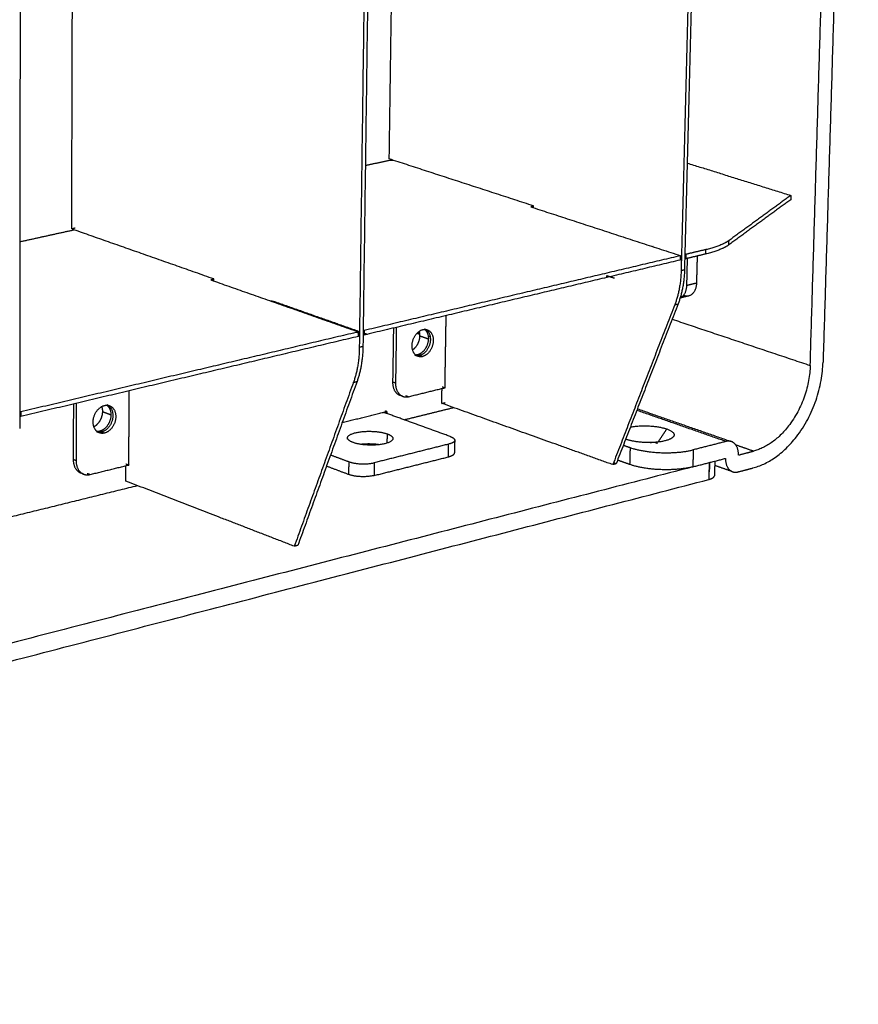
# Model space of a CAD drawing. Header units: millimetres. Extents: x 15867 to 16867, y -4769 to -3769.
# Tile 4 of 13: x 16204 to 16296, y -4487 to -4378. Entities that reach past the tile are written whole.
import ezdxf

# ---------------------------------------------------------------- set-up
doc = ezdxf.new("R2010")
doc.units = ezdxf.units.MM
doc.layers.add('ROXX NEO mini i_Grid', color=7, linetype='Continuous', true_color=0x000000)

msp = doc.modelspace()

# ---------------------------------------------------------------- linework, layer by layer
at = {"layer": 'ROXX NEO mini i_Grid', "color": 18, "lineweight": -3, "true_color": 0x000000}
for points, weights in [([(16291.03, -4416.4), (16292.91, -4353.57), (16294.87, -4288.07)], [899.692669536, 881.279256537, 862.865843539]), ([(16279.16, -4310.38), (16277.95, -4358.9), (16276.77, -4405.93)], [845.849628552, 859.241291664, 872.632954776]), ([(16279.54, -4310.33), (16278.32, -4358.83), (16277.14, -4405.84)], [846.14589638, 859.537559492, 872.929222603]), ([(16242.53, -4315.92), (16241.86, -4365.96), (16241.21, -4414.41)], [818.296720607, 831.688383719, 845.080046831]), ([(16242.94, -4315.86), (16242.26, -4365.88), (16241.61, -4414.31)], [818.592988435, 831.984651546, 845.376314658]), ([(16203.78, -4321.78), (16203.73, -4373.41), (16203.69, -4423.35)], [791.04008049, 804.431743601, 817.823406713]), ([(16244.52, -4393.58), (16244.72, -4379.66), (16244.92, -4365.61)], [909.131529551, 904.973877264, 900.816224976]), ([(16241.88, -4394.3), (16243.2, -4394.01), (16244.52, -4393.72)], [907.038345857, 908.105862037, 909.173378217]), ([(16260.46, -4398.77), (16252.41, -4396.15), (16244.52, -4393.58)], [890.466017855, 899.798773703, 909.131529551]), ([(16244.52, -4393.72), (16244.74, -4393.72), (16244.97, -4393.72)], [909.173378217, 909.170191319, 909.167004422]), ([(16277.43, -4394.03), (16283.12, -4395.81), (16288.88, -4397.61)], [908.023831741, 901.565638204, 895.107444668]), ([(16288.88, -4397.61), (16285.5, -4400.08), (16282.06, -4402.59)], [895.107444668, 886.428101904, 877.748759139]), ([(16288.88, -4397.61), (16288.87, -4397.85), (16288.87, -4398.08)], [895.107444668, 895.177192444, 895.246940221]), ([(16260.46, -4398.97), (16260.46, -4398.87), (16260.46, -4398.77)], [890.525788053, 890.495902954, 890.466017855]), ([(16288.87, -4398.08), (16285.49, -4400.55), (16282.04, -4403.07)], [895.246940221, 886.567597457, 877.888254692]), ([(16260.46, -4398.8), (16260.31, -4398.84), (16260.15, -4398.87)], [890.894747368, 890.770220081, 890.645692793]), ([(16260.15, -4398.87), (16268.34, -4401.54), (16276.7, -4404.27)], [890.645692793, 881.350721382, 872.05574997]), ([(16225.13, -4406.84), (16217.2, -4404.05), (16209.44, -4401.32)], [862.91310991, 872.245865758, 881.578621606]), ([(16282.04, -4403.07), (16281.22, -4403.67), (16279.48, -4404.08)], [877.888254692, 852.409752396, 874.440552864]), ([(16282.06, -4402.59), (16281.23, -4403.19), (16279.5, -4403.6)], [877.748759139, 852.27398849, 874.301057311]), ([(16282.04, -4403.07), (16282.05, -4402.83), (16282.06, -4402.59)], [877.888254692, 877.818506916, 877.748759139]), ([(16273.68, -4403.24), (16273.66, -4403.25), (16273.64, -4403.26)], [792.39726203, 793.781602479, 795.32153379]), ([(16277.29, -4404.12), (16277.24, -4404.11), (16277.19, -4404.09)], [872.529778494, 872.583583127, 872.637387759]), ([(16279.48, -4404.08), (16278.38, -4404.35), (16277.28, -4404.61)], [874.440552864, 873.554913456, 872.669274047]), ([(16277.29, -4404.12), (16277.28, -4404.37), (16277.28, -4404.61)], [872.529778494, 872.599526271, 872.669274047]), ([(16279.5, -4403.6), (16278.39, -4403.86), (16277.29, -4404.12)], [874.301057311, 873.415417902, 872.529778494]), ([(16279.48, -4404.08), (16279.49, -4403.84), (16279.5, -4403.6)], [874.440552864, 874.370805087, 874.301057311]), ([(16276.68, -4404.75), (16259.49, -4408.83), (16241.74, -4413.04)], [872.195245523, 858.655805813, 845.116366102]), ([(16276.7, -4404.27), (16259.5, -4408.34), (16241.75, -4412.54)], [872.05574997, 858.51631026, 844.976870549]), ([(16276.68, -4404.75), (16276.69, -4404.51), (16276.7, -4404.27)], [872.195245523, 872.125497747, 872.05574997]), ([(16277.28, -4404.61), (16277.22, -4404.59), (16277.17, -4404.57)], [872.669274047, 872.727725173, 872.786176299]), ([(16277.4, -4407.54), (16277.44, -4406.05), (16277.47, -4404.56)], [910.953388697, 910.504184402, 910.054980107]), ([(16278.54, -4404.3), (16278.5, -4405.79), (16278.46, -4407.28)], [910.941478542, 911.39183536, 911.842192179]), ([(16276.77, -4405.93), (16276.71, -4408), (16276.06, -4409.69)], [872.632954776, 853.729564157, 874.447030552]), ([(16277.14, -4405.84), (16277.08, -4407.91), (16276.43, -4409.6)], [872.929222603, 854.019215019, 874.743298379]), ([(16277.14, -4405.84), (16276.95, -4405.88), (16276.77, -4405.93)], [872.929222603, 872.78108869, 872.632954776]), ([(16225.14, -4406.87), (16224.98, -4406.91), (16224.81, -4406.95)], [863.341069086, 863.216926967, 863.092784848]), ([(16224.81, -4406.95), (16232.88, -4409.79), (16241.12, -4412.69)], [863.092784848, 853.797813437, 844.502842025]), ([(16225.12, -4407.06), (16225.13, -4406.95), (16225.13, -4406.84)], [862.974455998, 862.943782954, 862.91310991]), ([(16268.57, -4406.47), (16268.97, -4406.6), (16269.38, -4406.74)], [921.713168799, 921.239919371, 920.766669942]), ([(16268.57, -4406.67), (16268.57, -4406.57), (16268.57, -4406.47)], [921.776287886, 921.744728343, 921.713168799]), ([(16278.46, -4407.28), (16278.41, -4409.13), (16277.1, -4408.69)], [911.842192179, 645.164350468, 913.911551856]), ([(16277.4, -4407.54), (16277.93, -4407.41), (16278.46, -4407.28)], [910.953388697, 911.397790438, 911.842192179]), ([(16276.66, -4408.93), (16277.37, -4408.64), (16277.4, -4407.54)], [886.524385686, 771.062382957, 910.953388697]), ([(16231.35, -4409.24), (16231.73, -4409.3), (16232, -4409.39)], [837.691489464, 871.344499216, 953.127090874]), ([(16232, -4409.39), (16236.59, -4411.01), (16241.24, -4412.65)], [953.127090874, 947.315925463, 941.504760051]), ([(16276.43, -4409.6), (16272.98, -4418.5), (16269.58, -4427.27)], [874.743298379, 881.215401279, 887.687504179]), ([(16276.06, -4409.69), (16276.25, -4409.64), (16276.43, -4409.6)], [874.447030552, 874.595164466, 874.743298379]), ([(16277.6, -4408.72), (16277.17, -4408.82), (16276.73, -4408.93)], [810.891776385, 810.568265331, 810.244754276]), ([(16276.99, -4408.72), (16277.04, -4408.71), (16277.1, -4408.69)], [913.816671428, 913.864111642, 913.911551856]), ([(16276.06, -4409.69), (16272.61, -4418.59), (16269.22, -4427.36)], [874.447030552, 880.919133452, 887.391236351]), ([(16250.68, -4418.86), (16250.74, -4414.88), (16250.81, -4410.88)], [908.332598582, 907.128863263, 905.925127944]), ([(16275.78, -4411.29), (16283.33, -4413.82), (16291.03, -4416.4)], [917.02099787, 908.356833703, 899.692669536]), ([(16241.12, -4412.69), (16222.77, -4417.04), (16203.82, -4421.53)], [844.502842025, 830.963402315, 817.423962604]), ([(16241.12, -4412.82), (16241.01, -4412.78), (16240.9, -4412.74)], [845.815933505, 845.935377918, 846.05482233]), ([(16241.11, -4413.19), (16241.12, -4412.94), (16241.12, -4412.69)], [844.642337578, 844.572589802, 844.502842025]), ([(16241.75, -4412.54), (16241.7, -4412.53), (16241.65, -4412.51)], [844.976870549, 845.032422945, 845.087975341]), ([(16241.75, -4412.54), (16241.75, -4412.79), (16241.74, -4413.04)], [844.976870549, 845.046618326, 845.116366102]), ([(16241.75, -4412.82), (16241.93, -4412.89), (16242.11, -4412.95)], [940.872093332, 940.645531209, 940.418969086]), ([(16244.98, -4412.26), (16244.94, -4415.25), (16244.89, -4418.24)], [901.915823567, 902.812133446, 903.708443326]), ([(16245.3, -4412.18), (16245.26, -4415.27), (16245.21, -4418.35)], [901.481050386, 902.405824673, 903.33059896]), ([(16247.88, -4412.97), (16247.72, -4412.91), (16247.57, -4412.86)], [933.521308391, 933.71412918, 933.90694997]), ([(16247.71, -4412.72), (16247.79, -4412.75), (16247.87, -4412.78)], [823.458712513, 823.371354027, 823.28399554]), ([(16247.82, -4412.63), (16247.88, -4412.86), (16247.88, -4413.12)], [845.76085574, 862.738788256, 907.308702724]), ([(16248.23, -4412.44), (16248.49, -4412.38), (16248.72, -4412.46)], [904.138391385, 883.378411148, 904.575833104]), ([(16248.43, -4412.42), (16248.85, -4412.76), (16248.84, -4413.46)], [854.285387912, 796.332935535, 906.175169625]), ([(16248.47, -4412.38), (16248.6, -4412.42), (16248.72, -4412.46)], [797.048300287, 796.919460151, 796.790620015]), ([(16241.11, -4413.19), (16222.77, -4417.54), (16203.82, -4422.04)], [844.642337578, 831.102897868, 817.563458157]), ([(16241.74, -4413.04), (16241.69, -4413.02), (16241.64, -4413)], [845.116366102, 845.176080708, 845.235795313]), ([(16247.88, -4413.12), (16248.36, -4413.29), (16248.84, -4413.46)], [907.308702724, 906.741936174, 906.175169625]), ([(16248.84, -4413.12), (16248.95, -4413.16), (16249.06, -4413.2)], [822.235054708, 822.115742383, 821.996430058]), ([(16241.21, -4414.41), (16241.19, -4416.54), (16240.56, -4418.27)], [845.080046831, 826.792033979, 846.894122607]), ([(16241.61, -4414.31), (16241.58, -4416.44), (16240.96, -4418.17)], [845.376314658, 827.081684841, 847.190390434]), ([(16241.61, -4414.31), (16241.41, -4414.36), (16241.21, -4414.41)], [845.376314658, 845.228180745, 845.080046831]), ([(16247.69, -4415.39), (16247.53, -4415.34), (16247.37, -4415.28)], [796.084101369, 796.250362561, 796.416623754]), ([(16247.87, -4415.3), (16247.61, -4415.36), (16247.37, -4415.28)], [905.409007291, 883.71648063, 904.966246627]), ([(16248.18, -4415.41), (16247.92, -4415.48), (16247.69, -4415.39)], [905.031162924, 883.347603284, 904.588402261]), ([(16247.87, -4415.3), (16248.02, -4415.36), (16248.18, -4415.41)], [905.409007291, 905.220085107, 905.031162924]), ([(16291.03, -4416.4), (16290.79, -4424.31), (16284.75, -4425.87)], [899.692669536, 637.855637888, 897.027540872]), ([(16240.56, -4418.27), (16237.27, -4427.39), (16234.03, -4436.38)], [846.894122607, 853.366225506, 859.838328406]), ([(16240.96, -4418.17), (16237.67, -4427.3), (16234.42, -4436.28)], [847.190390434, 853.662493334, 860.134596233]), ([(16240.56, -4418.27), (16240.76, -4418.22), (16240.96, -4418.17)], [846.894122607, 847.042256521, 847.190390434]), ([(16244.89, -4418.24), (16244.88, -4419.41), (16245.71, -4419.71)], [903.708443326, 764.410750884, 904.887924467]), ([(16245.21, -4418.35), (16245.05, -4418.29), (16244.89, -4418.24)], [903.33059896, 903.519521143, 903.708443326]), ([(16245.21, -4418.35), (16245.2, -4419.52), (16246.03, -4419.82)], [903.33059896, 764.091272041, 904.510080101]), ([(16215.75, -4427.4), (16215.77, -4423.31), (16215.79, -4419.2)], [880.779690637, 879.577701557, 878.375712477]), ([(16246.65, -4419.85), (16248.67, -4419.35), (16250.68, -4418.86)], [905.073652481, 906.703125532, 908.332598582]), ([(16250.33, -4420.59), (16250.34, -4419.77), (16250.35, -4418.94)], [909.268425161, 909.018496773, 908.768568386]), ([(16250.36, -4418.75), (16250.52, -4418.81), (16250.68, -4418.86)], [908.710442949, 908.521520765, 908.332598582]), ([(16246.03, -4419.82), (16245.87, -4419.76), (16245.71, -4419.71)], [794.944379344, 795.110416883, 795.276454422]), ([(16246.03, -4419.82), (16246.32, -4419.93), (16246.65, -4419.85)], [904.510080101, 882.569395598, 905.073652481]), ([(16246.34, -4419.73), (16246.5, -4419.79), (16246.65, -4419.85)], [905.451496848, 905.262574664, 905.073652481]), ([(16250.33, -4420.59), (16250.51, -4420.55), (16250.69, -4420.5)], [909.268425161, 909.416559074, 909.564692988]), ([(16203.82, -4421.53), (16203.75, -4421.51), (16203.69, -4421.48)], [817.423962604, 817.494721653, 817.565480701]), ([(16203.82, -4421.53), (16203.82, -4421.79), (16203.82, -4422.04)], [817.423962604, 817.49371038, 817.563458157]), ([(16209.62, -4420.66), (16209.61, -4423.73), (16209.6, -4426.8)], [874.36396437, 875.259749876, 876.155535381]), ([(16209.93, -4420.59), (16209.92, -4423.76), (16209.92, -4426.92)], [873.931695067, 874.854693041, 875.777691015]), ([(16212.74, -4420.95), (16212.83, -4421.2), (16212.83, -4421.49)], [820.034345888, 834.063760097, 879.755794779]), ([(16212.83, -4421.49), (16213.3, -4421.67), (16213.77, -4421.85)], [879.755794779, 879.189028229, 878.62226168]), ([(16213.06, -4420.82), (16213.36, -4420.75), (16213.62, -4420.85)], [876.58548344, 853.2614689, 877.057557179]), ([(16213.33, -4420.79), (16213.77, -4421.14), (16213.77, -4421.85)], [832.405780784, 776.808697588, 878.62226168]), ([(16213.36, -4420.75), (16213.49, -4420.8), (16213.62, -4420.85)], [768.486465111, 768.350740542, 768.215015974]), ([(16239.33, -4422.7), (16241.61, -4422.14), (16243.89, -4421.58)], [900.697333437, 902.527100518, 904.356867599]), ([(16243.89, -4421.58), (16244.07, -4421.53), (16244.26, -4421.49)], [904.356867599, 904.505001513, 904.653135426]), ([(16251.26, -4424.25), (16247.56, -4422.91), (16243.89, -4421.58)], [895.666447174, 900.011657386, 904.356867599]), ([(16244.26, -4421.49), (16244.17, -4421.46), (16244.09, -4421.43)], [904.653135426, 904.754698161, 904.856260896]), ([(16244.26, -4421.49), (16244.26, -4421.6), (16244.25, -4421.71)], [904.653135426, 904.686673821, 904.720212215]), ([(16246.19, -4422.39), (16248.92, -4421.72), (16251.63, -4421.05)], [906.650840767, 908.860299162, 911.069757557]), ([(16269.22, -4427.36), (16259.66, -4423.94), (16250.33, -4420.59)], [887.391236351, 898.329830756, 909.268425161]), ([(16281.72, -4424.8), (16276.77, -4423.07), (16271.87, -4421.36)], [893.921655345, 899.506141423, 905.090627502]), ([(16271.94, -4421.19), (16277.09, -4422.99), (16282.32, -4424.81)], [798.129037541, 792.942183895, 787.755330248]), ([(16203.82, -4422.04), (16203.75, -4422.02), (16203.69, -4421.99)], [817.563458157, 817.635268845, 817.707079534]), ([(16212.48, -4423.84), (16212.33, -4423.79), (16212.17, -4423.73)], [767.495359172, 767.660691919, 767.826024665]), ([(16212.73, -4423.75), (16212.44, -4423.83), (16212.17, -4423.73)], [877.856099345, 853.506447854, 877.378330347]), ([(16212.73, -4423.75), (16212.89, -4423.81), (16213.05, -4423.87)], [877.856099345, 877.667177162, 877.478254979]), ([(16274.24, -4424.84), (16274.71, -4424.13), (16275.18, -4423.42)], [897.945945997, 898.145470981, 898.344995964]), ([(16275.18, -4423.42), (16276.42, -4423.86), (16275.83, -4424.36)], [898.344995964, 769.763563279, 895.313082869]), ([(16213.05, -4423.87), (16212.75, -4423.95), (16212.48, -4423.84)], [877.478254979, 853.138988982, 877.000485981]), ([(16239.91, -4424.56), (16239.91, -4424.48), (16239.91, -4424.4)], [765.179488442, 765.159255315, 765.139022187]), ([(16240.52, -4424.91), (16239.91, -4424.68), (16239.91, -4424.4)], [893.56547638, 838.299238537, 895.19013918]), ([(16244.3, -4424.97), (16244.31, -4424.47), (16244.31, -4423.97)], [896.886386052, 896.736897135, 896.587408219]), ([(16244.31, -4423.97), (16244.93, -4424.19), (16244.92, -4424.48)], [896.587408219, 838.848261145, 894.94813831]), ([(16251.75, -4424.66), (16251.75, -4424.93), (16251.08, -4425.09)], [894.365141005, 814.885116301, 892.969998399]), ([(16251.26, -4424.25), (16251.75, -4424.43), (16251.75, -4424.66)], [895.666447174, 836.83976912, 894.365141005]), ([(16251.75, -4424.66), (16251.74, -4425.36), (16251.73, -4426.06)], [764.072888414, 764.251648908, 764.430409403]), ([(16270.7, -4424.56), (16270.67, -4424.55), (16270.64, -4424.54)], [894.671274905, 893.350468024, 892.213971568]), ([(16281.72, -4424.8), (16279.92, -4425.26), (16278.11, -4425.72)], [893.921655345, 892.440316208, 890.958977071]), ([(16282.32, -4424.81), (16282.03, -4424.72), (16281.72, -4424.8)], [894.469699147, 873.359039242, 893.921655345]), ([(16283.1, -4426.3), (16283.14, -4425.1), (16282.32, -4424.81)], [895.664708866, 754.162906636, 894.469699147]), ([(16251.08, -4425.09), (16246.99, -4426.12), (16242.87, -4427.15)], [892.969998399, 889.711052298, 886.452106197]), ([(16251.06, -4426.5), (16251.07, -4425.8), (16251.08, -4425.09)], [893.388485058, 893.179241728, 892.969998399]), ([(16270.38, -4425.2), (16270.75, -4425.34), (16271.13, -4425.47)], [892.616727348, 892.195734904, 891.77474246]), ([(16271.13, -4425.47), (16271.1, -4426.41), (16271.08, -4427.34)], [891.77474246, 892.053733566, 892.332724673]), ([(16271.13, -4425.47), (16274.48, -4426.66), (16278.11, -4425.72)], [891.77474246, 627.908204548, 890.958977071]), ([(16273.47, -4424.97), (16273.42, -4424.95), (16273.36, -4424.93)], [797.102243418, 797.155748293, 797.209253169]), ([(16274.15, -4425.02), (16273.99, -4424.96), (16273.82, -4424.9)], [906.325513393, 906.510183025, 906.694852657]), ([(16278.11, -4425.72), (16278.08, -4426.66), (16278.06, -4427.6)], [890.958977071, 891.237968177, 891.516959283]), ([(16284.75, -4425.87), (16283.78, -4425.53), (16282.81, -4425.19)], [897.027540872, 898.118871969, 899.210203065]), ([(16283.1, -4426.3), (16283.93, -4426.08), (16284.75, -4425.87)], [895.664708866, 896.346124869, 897.027540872]), ([(16209.6, -4426.8), (16209.6, -4427.96), (16210.44, -4428.29)], [876.155535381, 748.942727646, 877.290541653]), ([(16209.92, -4426.92), (16209.76, -4426.86), (16209.6, -4426.8)], [875.777691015, 875.966613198, 876.155535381]), ([(16209.92, -4426.92), (16209.91, -4428.08), (16210.75, -4428.41)], [875.777691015, 748.619869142, 876.912697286]), ([(16238.03, -4426.28), (16239.05, -4426.66), (16240.08, -4427.04)], [889.185086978, 887.981749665, 886.778412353]), ([(16240.06, -4428.46), (16240.07, -4427.75), (16240.08, -4427.04)], [887.196899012, 886.987655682, 886.778412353]), ([(16240.08, -4427.04), (16241.37, -4427.52), (16242.87, -4427.15)], [886.778412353, 625.97832353, 886.452106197]), ([(16242.85, -4428.56), (16246.97, -4427.53), (16251.06, -4426.5)], [886.870592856, 890.129538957, 893.388485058]), ([(16251.06, -4426.5), (16251.72, -4426.33), (16251.73, -4426.06)], [893.388485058, 815.26678101, 894.783627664]), ([(16271.08, -4427.34), (16270.41, -4427.1), (16269.75, -4426.87)], [892.332724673, 893.090261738, 893.847798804]), ([(16278.06, -4427.6), (16279.87, -4427.13), (16281.67, -4426.67)], [891.516959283, 892.99829842, 894.479637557]), ([(16280.49, -4426.95), (16280.47, -4427.77), (16280.44, -4428.58)], [763.541626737, 763.750137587, 763.958648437]), ([(16281.67, -4426.67), (16281.64, -4427.86), (16282.45, -4428.14)], [894.479637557, 754.930250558, 895.668302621]), ([(16278.07, -4427.6), (16178.78, -4453.28), (16059.58, -4484.11)], [891.521000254, 817.037247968, 742.553495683]), ([(16211.47, -4428.45), (16213.61, -4427.92), (16215.75, -4427.4)], [877.520744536, 879.150217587, 880.779690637]), ([(16215.43, -4427.28), (16215.59, -4427.34), (16215.75, -4427.4)], [881.157535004, 880.96861282, 880.779690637]), ([(16215.43, -4429.18), (16215.43, -4428.33), (16215.43, -4427.48)], [881.715517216, 881.465588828, 881.21566044]), ([(16240.06, -4428.46), (16238.83, -4428), (16237.6, -4427.54)], [887.196899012, 888.642554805, 890.088210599]), ([(16242.87, -4427.15), (16242.86, -4427.85), (16242.85, -4428.56)], [886.452106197, 886.661349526, 886.870592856]), ([(16269.58, -4427.27), (16269.4, -4427.32), (16269.22, -4427.36)], [887.687504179, 887.539370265, 887.391236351]), ([(16269.58, -4427.27), (16269.45, -4427.22), (16269.32, -4427.17)], [887.687504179, 887.838847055, 887.990189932]), ([(16278.06, -4427.6), (16274.43, -4428.54), (16271.08, -4427.34)], [891.516959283, 628.302757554, 892.332724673]), ([(16279.87, -4427.13), (16279.84, -4428.07), (16279.82, -4429)], [892.99829842, 893.277289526, 893.556280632]), ([(16279.91, -4428.15), (16279.93, -4427.63), (16279.94, -4427.11)], [896.252729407, 896.097238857, 895.941748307]), ([(16210.75, -4428.41), (16210.6, -4428.35), (16210.44, -4428.29)], [766.422528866, 766.587647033, 766.752765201]), ([(16210.75, -4428.41), (16211.09, -4428.54), (16211.47, -4428.45)], [876.912697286, 852.267396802, 877.520744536]), ([(16211.16, -4428.32), (16211.32, -4428.38), (16211.47, -4428.45)], [877.898588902, 877.709666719, 877.520744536]), ([(16234.03, -4436.38), (16224.61, -4432.73), (16215.43, -4429.18)], [859.838328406, 870.776922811, 881.715517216]), ([(16242.85, -4428.56), (16241.35, -4428.94), (16240.06, -4428.46)], [886.870592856, 626.274238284, 887.196899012]), ([(16201.08, -4433.52), (16208.95, -4431.58), (16216.72, -4429.66)], [871.57153506, 877.498510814, 883.425486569]), ([(16234.42, -4436.28), (16234.23, -4436.33), (16234.03, -4436.38)], [860.134596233, 859.98646232, 859.838328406])]:
    msp.add_rational_spline(points, weights, degree=2, dxfattribs=at)
at = {"layer": 'ROXX NEO mini i_Grid', "color": 18, "true_color": 0x000000}
for points, weights in [([(16296.34, -4287.87), (16294.35, -4353.3), (16292.45, -4416.05)], [864.050914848, 882.464327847, 900.877740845]), ([(16296.34, -4287.87), (16294.35, -4353.3), (16292.45, -4416.05)], [864.050914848, 882.464327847, 900.877740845]), ([(16209.44, -4401.32), (16209.48, -4387), (16209.52, -4372.54)], [881.578621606, 877.420969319, 873.263317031]), ([(16209.44, -4401.32), (16209.48, -4387), (16209.52, -4372.54)], [881.578621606, 877.420969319, 873.263317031]), ([(16203.73, -4402.72), (16206.72, -4402.06), (16209.69, -4401.41)], [877.294687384, 879.555729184, 881.816770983]), ([(16203.73, -4402.72), (16206.72, -4402.06), (16209.69, -4401.41)], [877.294687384, 879.555729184, 881.816770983]), ([(16209.82, -4401.23), (16209.63, -4401.28), (16209.44, -4401.32)], [881.874889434, 881.72675552, 881.578621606]), ([(16209.82, -4401.23), (16209.63, -4401.28), (16209.44, -4401.32)], [881.874889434, 881.72675552, 881.578621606]), ([(16284.7, -4427.73), (16292.15, -4425.79), (16292.45, -4416.05)], [897.585523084, 639.088162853, 900.877740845]), ([(16284.7, -4427.73), (16292.15, -4425.79), (16292.45, -4416.05)], [897.585523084, 639.088162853, 900.877740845]), ([(16282.45, -4428.14), (16281.46, -4427.8), (16280.48, -4427.45)], [788.134652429, 789.110168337, 790.085684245]), ([(16282.45, -4428.14), (16281.46, -4427.8), (16280.48, -4427.45)], [788.134652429, 789.110168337, 790.085684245]), ([(16282.45, -4428.14), (16282.73, -4428.24), (16283.05, -4428.16)], [895.668302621, 874.626907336, 896.222691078]), ([(16282.45, -4428.14), (16282.73, -4428.24), (16283.05, -4428.16)], [895.668302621, 874.626907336, 896.222691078]), ([(16283.05, -4428.16), (16283.88, -4427.95), (16284.7, -4427.73)], [896.222691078, 896.904107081, 897.585523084]), ([(16283.05, -4428.16), (16283.88, -4427.95), (16284.7, -4427.73)], [896.222691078, 896.904107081, 897.585523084]), ([(16057.07, -4486.99), (16178.79, -4455.3), (16279.82, -4429)], [741.630138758, 817.593209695, 893.556280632]), ([(16057.07, -4486.99), (16178.79, -4455.3), (16279.82, -4429)], [741.630138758, 817.593209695, 893.556280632]), ([(16279.82, -4429), (16280.44, -4428.84), (16280.44, -4428.58)], [893.556280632, 821.551010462, 894.885918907]), ([(16279.82, -4429), (16280.44, -4428.84), (16280.44, -4428.58)], [893.556280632, 821.551010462, 894.885918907])]:
    msp.add_rational_spline(points, weights, degree=2, dxfattribs=at)
at = {"layer": 'ROXX NEO mini i_Grid', "color": 18, "lineweight": -3, "true_color": 0x000000}
for points, weights, knots in [([(16247.69, -4415.39), (16246.84, -4415.09), (16247.07, -4413.88), (16247.29, -4412.67), (16248.23, -4412.44)], [904.588402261, 704.855299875, 903.562547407, 704.566803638, 904.138391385], [0.698546, 0.698546, 0.698546, 2.862547, 2.862547, 5.026548, 5.026548, 5.026548]), ([(16248.4, -4412.35), (16249.25, -4412.65), (16249.03, -4413.86), (16248.81, -4415.07), (16247.87, -4415.3)], [904.953677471, 705.733580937, 905.984263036, 706.025784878, 905.409007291], [-4.336123, -4.336123, -4.336123, -2.168062, -2.168062, 0, 0, 0]), ([(16248.72, -4412.46), (16249.57, -4412.76), (16249.35, -4413.97), (16249.13, -4415.19), (16248.18, -4415.41)], [904.575833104, 705.439190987, 905.606418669, 705.731394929, 905.031162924], [0.690425, 0.690425, 0.690425, 2.858487, 2.858487, 5.026548, 5.026548, 5.026548]), ([(16247.88, -4413.12), (16247.87, -4413.94), (16247.32, -4414.5), (16247.21, -4414.61), (16247.09, -4414.7)], [907.308702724, 795.648270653, 907.246441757, 882.511504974, 868.64562323], [-5.026548, -5.026548, -5.026548, -3.420638, -3.420638, -3.066409, -3.066409, -3.066409]), ([(16248.84, -4413.46), (16248.82, -4414.27), (16248.27, -4414.84), (16247.9, -4415.22), (16247.47, -4415.25)], [906.175169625, 794.654507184, 906.112908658, 826.818614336, 859.363394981], [0, 0, 0, 1.60591, 1.60591, 2.7429, 2.7429, 2.7429]), ([(16212.48, -4423.84), (16211.61, -4423.51), (16211.84, -4422.28), (16212.07, -4421.05), (16213.06, -4420.82)], [877.000485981, 687.907023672, 876.005931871, 687.642733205, 876.58548344], [0.752007, 0.752007, 0.752007, 2.889278, 2.889278, 5.026548, 5.026548, 5.026548]), ([(16212.83, -4421.49), (16212.82, -4422.34), (16212.23, -4422.93), (16212.05, -4423.11), (16211.84, -4423.21)], [879.755794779, 767.934044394, 879.684057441, 842.652685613, 829.942680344], [-5.026548, -5.026548, -5.026548, -3.393908, -3.393908, -2.855592, -2.855592, -2.855592]), ([(16213.3, -4420.73), (16214.18, -4421.06), (16213.95, -4422.29), (16213.72, -4423.52), (16212.73, -4423.75)], [877.435401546, 688.807819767, 878.435067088, 689.076025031, 877.856099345], [-4.28324, -4.28324, -4.28324, -2.14162, -2.14162, 0, 0, 0]), ([(16213.62, -4420.85), (16214.5, -4421.18), (16214.27, -4422.41), (16214.03, -4423.64), (16213.05, -4423.87)], [877.057557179, 688.511482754, 878.057222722, 688.779688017, 877.478254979], [0.743308, 0.743308, 0.743308, 2.884928, 2.884928, 5.026548, 5.026548, 5.026548]), ([(16213.77, -4421.85), (16213.76, -4422.7), (16213.17, -4423.29), (16212.74, -4423.71), (16212.25, -4423.7)], [878.62226168, 766.944870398, 878.550524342, 794.760430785, 835.648396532], [0, 0, 0, 1.632641, 1.632641, 2.852244, 2.852244, 2.852244]), ([(16239.91, -4424.4), (16239.92, -4423.87), (16241.55, -4423.71), (16243.18, -4423.55), (16244.31, -4423.97)], [895.19013918, 736.394613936, 897.409019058, 737.245514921, 896.587408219], [1.814115, 1.814115, 1.814115, 4.912588, 4.912588, 8.011061, 8.011061, 8.011061]), ([(16271.2, -4423.2), (16271.3, -4423.18), (16271.4, -4423.16), (16273.52, -4422.84), (16275.18, -4423.42)], [875.283310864, 886.429612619, 899.184406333, 700.249369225, 898.344995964], [5.257738, 5.257738, 5.257738, 5.525666, 5.525666, 9.738937, 9.738937, 9.738937]), ([(16244.92, -4424.48), (16244.91, -4425.01), (16243.28, -4425.17), (16241.65, -4425.33), (16240.52, -4424.91)], [894.94813831, 734.168582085, 892.741650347, 733.327448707, 893.56547638], [1.829345, 1.829345, 1.829345, 4.920203, 4.920203, 8.011061, 8.011061, 8.011061]), ([(16275.83, -4424.36), (16275.26, -4424.85), (16273.57, -4424.91), (16271.87, -4424.98), (16270.7, -4424.56)], [895.313082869, 777.449665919, 893.554802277, 777.080750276, 894.671274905], [3.341985, 3.341985, 3.341985, 6.540461, 6.540461, 9.738937, 9.738937, 9.738937]), ([(16243.43, -4425.16), (16242.5, -4425.02), (16241.53, -4425.11), (16241.48, -4425.12), (16241.44, -4425.12)], [823.591600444, 795.386379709, 897.827505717, 891.98725173, 886.56755527], [1.117605, 1.117605, 1.117605, 3.098473, 3.098473, 3.210807, 3.210807, 3.210807])]:
    msp.add_rational_spline(points, weights, degree=2, knots=knots, dxfattribs=at)

doc.saveas('drawing.dxf')
